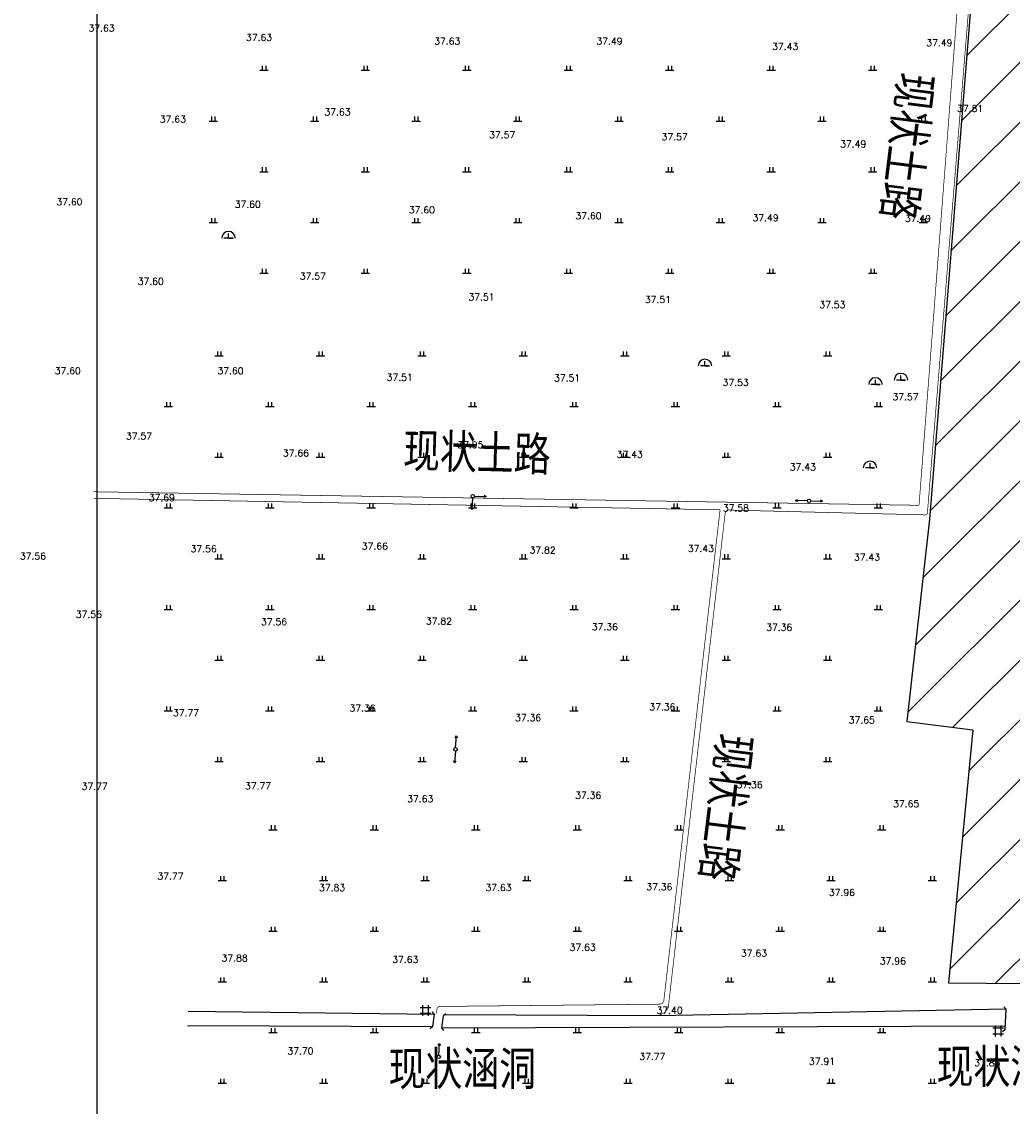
# Model space of a CAD drawing. Extents: x 456755 to 458049, y 3845626 to 3853218.
# Tile 59 of 80: x 456755 to 457048, y 3851723 to 3852043. Entities that reach past the tile are written whole.
import ezdxf
from ezdxf.enums import TextEntityAlignment as Align

# ---------------------------------------------------------------- set-up
doc = ezdxf.new("R2010")
doc.units = 0
doc.linetypes.add('X3', pattern=[5, 4, -1])
doc.layers.get('0').update_dxf_attribs({"linetype": 'CONTINUOUS'})
for name, color, linetype in [('DLDW', 11, 'CONTINUOUS'), ('DLSS', 4, 'CONTINUOUS'), ('GCD', 1, 'CONTINUOUS'), ('GXYZ', 2, 'CONTINUOUS'), ('JMD', 6, 'CONTINUOUS'), ('SXSS', 5, 'CONTINUOUS'), ('ZBTZ', 3, 'CONTINUOUS')]:
    doc.layers.add(name, color=color, linetype=linetype)
doc.styles.get("Standard").update_dxf_attribs({"font": 'rs.shx', "bigfont": 'hztxt.shx'})
doc.styles.add('仿宋体', font='仿宋_GB2312.ttf', dxfattribs={"width": 0.8})
doc.linetypes.add('8352', pattern='A,1.5,[145,AAA.SHX,S=1,R=0,X=0,Y=1],1.5,-1,3,-1', length=8)

# ---------------------------------------------------------------- blocks, each defined once
blk = doc.blocks.new('gc170')
at = {"linetype": 'Continuous'}
blk.add_circle((0, 0), 0.5, dxfattribs=at)
blk = doc.blocks.new('gc013b')
at = {"linetype": 'Continuous'}
blk.add_line((0.5, 0), (4, 0), dxfattribs=at)
at = {"linetype": 'Continuous', "flags": 128}
blk.add_lwpolyline([(3.39, 0.35), (4, 0), (3.39, -0.35)], dxfattribs=at)
blk = doc.blocks.new('gc110')
at = {"linetype": 'Continuous'}
for points in [[(0, 0), (1.35, 0), (-1.35, 0)], [(0, 0), (0, 1.4)]]:
    blk.add_lwpolyline(points, dxfattribs=at)
blk.add_arc((0, 0), 2, 0, 180, dxfattribs=at)
blk = doc.blocks.new('gc146')
for points in [[(1.6, 0.82), (-1.6, 0.82)], [(-0.8, -1.58), (-0.8, 1.62)], [(0.8, 1.62), (0.8, -1.58)], [(-1.6, -0.78), (1.6, -0.78)]]:
    blk.add_lwpolyline(points)
blk = doc.blocks.new('gc119')
for p, q in [((-1.25, 0), (1.25, 0)), ((-0.5, 1.3), (-0.5, 0)), ((0.5, 1.3), (0.5, 0))]:
    blk.add_line(p, q)

msp = doc.modelspace()

# ---------------------------------------------------------------- hatches: boundary and pattern name
at = {"layer": 'JMD', "linetype": 'Continuous'}
h = msp.add_hatch(dxfattribs=at)
h.set_pattern_fill('ANSI31', color=256, scale=100, style=0)
h.set_pattern_definition([(45, (7582.652, -7546.909), (-8.838834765, 8.838834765), [])])
h.paths.add_polyline_path([(457263.63, 3852224.66), (457268.76, 3852272.94), (457058.64, 3852287.61), (457035.8, 3852052.1), (457023.26, 3851896.19), (457016.64, 3851836.43), (457036.11, 3851833.95), (457028.88, 3851759.1), (457307.7, 3851756.63), (457313.82, 3851892.34), (457331.04, 3851892.28), (457343.51, 3851900.89), (457548.29, 3851899.91), (457549.35, 3851946.72), (457615.52, 3851947.73), (457633.17, 3852139.09), (457501.44, 3852152.17), (457503.81, 3852176.12)])
h.paths.add_polyline_path([(457270.23, 3851788.36), (457285.97, 3851788.36), (457285.97, 3851781.12), (457270.23, 3851781.12)], flags=24)
h.paths.add_polyline_path([(457057.06, 3851790.09), (457072.79, 3851790.09), (457072.79, 3851782.85), (457057.06, 3851782.85)], flags=24)
h.paths.add_polyline_path([(457167.11, 3851891.43), (457182.85, 3851891.43), (457182.85, 3851884.19), (457167.11, 3851884.19)], flags=24)
h.paths.add_polyline_path([(457579.7, 3851995.53), (457595.43, 3851995.53), (457595.43, 3851988.29), (457579.7, 3851988.29)], flags=24)
h.paths.add_polyline_path([(457496.51, 3851926.24), (457512.24, 3851926.24), (457512.24, 3851919), (457496.51, 3851919)], flags=24)
h.paths.add_polyline_path([(457300.67, 3851959.15), (457316.4, 3851959.15), (457316.4, 3851951.91), (457300.67, 3851951.91)], flags=24)
h.paths.add_polyline_path([(457059.76, 3851979.07), (457075.5, 3851979.07), (457075.5, 3851971.83), (457059.76, 3851971.83)], flags=24)
h.paths.add_polyline_path([(457167.22, 3852107.26), (457182.95, 3852107.26), (457182.95, 3852100.02), (457167.22, 3852100.02)], flags=24)
h.paths.add_polyline_path([(457429.78, 3852064.82), (457445.52, 3852064.82), (457445.52, 3852057.58), (457429.78, 3852057.58)], flags=24)
h.paths.add_polyline_path([(457551.37, 3852118.84), (457567.1, 3852118.84), (457567.1, 3852111.59), (457551.37, 3852111.59)], flags=24)
h.paths.add_polyline_path([(457323.66, 3852176.34), (457339.39, 3852176.34), (457339.39, 3852169.09), (457323.66, 3852169.09)], flags=24)
h.paths.add_polyline_path([(457123.16, 3852244.04), (457138.89, 3852244.04), (457138.89, 3852236.8), (457123.16, 3852236.8)], flags=24)

# ---------------------------------------------------------------- linework, layer by layer
at = {"linetype": 'Continuous', "elevation": 75.5}
msp.add_lwpolyline([(456777.03, 3851538.06), (457965.03, 3851538.06), (457965.03, 3853218.06), (456777.03, 3853218.06)], close=True, dxfattribs=at)
at = {"layer": 'DLSS', "linetype": 'Continuous'}
for p, q in [((457045.94, 3851751.3), (457045.27, 3851752.05)), ((456876.9, 3851749.7), (456876.29, 3851750.49)), ((456879.44, 3851749.38), (456880.23, 3851749.99)), ((456876.45, 3851746.16), (456875.66, 3851745.55)), ((456878.99, 3851745.84), (456879.6, 3851745.05)), ((457045.65, 3851745.26), (457044.91, 3851744.58))]:
    msp.add_line(p, q, dxfattribs=at)
at = {"layer": 'DLSS', "linetype": 'X3', "const_width": 0.2}
for points in [[(456963.5, 3851898.94), (457022.08, 3851897.5), (457022.62, 3851897.8), (457022.74, 3851898.81), (457035.27, 3852051.98)], [(456776.15, 3851902.39), (456961.36, 3851899)], [(456943.17, 3851749.38), (456945.05, 3851750.38), (456945.5, 3851750.99), (456946.05, 3851751.88), (456962.87, 3851898.03), (456963.17, 3851898.62), (456963.5, 3851898.94)]]:
    msp.add_lwpolyline(points, dxfattribs=at)
at = {"layer": 'DLSS', "linetype": 'Continuous', "const_width": 0.2}
for points in [[(457020.2, 3851900.33), (457031.91, 3852052.29)], [(456775.96, 3851904.34), (457020.2, 3851900.33)], [(456877.43, 3851750.02), (456877.65, 3851751.48), (456877.87, 3851751.82), (456878.27, 3851752.12), (456943.7, 3851752.8), (456944.26, 3851753), (456944.71, 3851753.65), (456961.36, 3851899)]]:
    msp.add_lwpolyline(points, dxfattribs=at)
at = {"layer": 'DLSS', "linetype": 'Continuous'}
for points in [[(457045.65, 3851745.26), (457045.94, 3851751.3)], [(456876.45, 3851746.16), (456876.9, 3851749.7)], [(456879.44, 3851749.38), (456878.99, 3851745.84)]]:
    msp.add_lwpolyline(points, dxfattribs=at)
at = {"layer": 'JMD', "linetype": 'Continuous', "flags": 128}
msp.add_lwpolyline([(457036.11, 3851833.95), (457028.88, 3851759.1), (457028.88, 3851759.1), (457307.7, 3851756.63), (457313.82, 3851892.34), (457331.04, 3851892.28), (457343.51, 3851900.89), (457548.29, 3851899.91), (457549.35, 3851946.72), (457615.52, 3851947.73), (457633.17, 3852139.09), (457501.44, 3852152.17), (457503.81, 3852176.12), (457263.63, 3852224.66), (457268.76, 3852272.94), (457058.64, 3852287.61), (457035.8, 3852052.1), (457023.26, 3851896.19), (457016.64, 3851836.43)], close=True, dxfattribs=at)
at = {"layer": 'SXSS', "linetype": '8352'}
for points in [[(457045.94, 3851751.3), (457045.94, 3851751.3), (456943.17, 3851749.38), (456879.97, 3851749.61)], [(456876.9, 3851749.7), (456804.05, 3851750.6)], [(456803.82, 3851746.52), (456876.45, 3851746.16)], [(456878.99, 3851745.84), (457045.7, 3851746.41)]]:
    msp.add_lwpolyline(points, dxfattribs=at)

# ---------------------------------------------------------------- block references
at = {"layer": 'DLDW', "linetype": 'Continuous'}
for p in [(456815.99, 3851979.34), (456956.88, 3851941.56), (457007.32, 3851936.07), (457014.86, 3851937.36), (457005.73, 3851911.39)]:
    msp.add_blockref('gc110', p, dxfattribs=at)
at = {"layer": 'GXYZ', "linetype": 'Continuous'}
for p, rotation in [((456888.21, 3851903.04), 266.1134584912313), ((456888.21, 3851903.04), 359.2040845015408), ((456987.69, 3851901.66), 179.2040845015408), ((456987.69, 3851901.66), 359.2040845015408), ((456883.12, 3851828.16), 86.11345849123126), ((456883.12, 3851828.16), 266.1134584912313), ((456878.16, 3851737.19), 86.76151722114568)]:
    msp.add_blockref('gc013b', p, dxfattribs=dict(at, rotation=rotation))
for p in [(456888.21, 3851903.04), (456987.69, 3851901.66), (456883.12, 3851828.16), (456878.16, 3851737.19)]:
    msp.add_blockref('gc170', p, dxfattribs=at)
at = {"layer": 'SXSS', "linetype": 'Continuous'}
for p in [(456874.23, 3851750.89), (457043.61, 3851744.85)]:
    msp.add_blockref('gc146', p, dxfattribs=at)
at = {"layer": 'ZBTZ', "linetype": 'Continuous'}
for p in [(456826.48, 3852028.99), (456856.48, 3852028.99), (456886.48, 3852028.99), (456916.48, 3852028.99), (456946.48, 3852028.99), (456976.48, 3852028.99), (457006.48, 3852028.99), (456811.48, 3852013.99), (456841.48, 3852013.99), (456871.48, 3852013.99), (456901.48, 3852013.99), (456931.48, 3852013.99), (456961.48, 3852013.99), (456991.48, 3852013.99), (457021.48, 3852013.99), (456826.48, 3851998.99), (456856.48, 3851998.99), (456886.48, 3851998.99), (456916.48, 3851998.99), (456946.48, 3851998.99), (456976.48, 3851998.99), (457006.48, 3851998.99), (456811.48, 3851983.99), (456841.48, 3851983.99), (456871.48, 3851983.99), (456901.48, 3851983.99), (456931.48, 3851983.99), (456961.48, 3851983.99), (456991.48, 3851983.99), (457021.48, 3851983.99), (456826.48, 3851968.99), (456856.48, 3851968.99), (456886.48, 3851968.99), (456916.48, 3851968.99), (456946.48, 3851968.99), (456976.48, 3851968.99), (457006.48, 3851968.99), (456813.19, 3851944.54), (456843.19, 3851944.54), (456873.19, 3851944.54), (456903.19, 3851944.54), (456933.19, 3851944.54), (456963.19, 3851944.54), (456993.19, 3851944.54), (456798.19, 3851929.54), (456828.19, 3851929.54), (456858.19, 3851929.54), (456888.19, 3851929.54), (456918.19, 3851929.54), (456948.19, 3851929.54), (456978.19, 3851929.54), (457008.19, 3851929.54), (456813.19, 3851914.54), (456843.19, 3851914.54), (456873.19, 3851914.54), (456903.19, 3851914.54), (456933.19, 3851914.54), (456963.19, 3851914.54), (456993.19, 3851914.54), (456798.19, 3851899.54), (456828.19, 3851899.54), (456858.19, 3851899.54), (456888.19, 3851899.54), (456918.19, 3851899.54), (456948.19, 3851899.54), (456978.19, 3851899.54), (457008.19, 3851899.54), (456813.19, 3851884.54), (456843.19, 3851884.54), (456873.19, 3851884.54), (456903.19, 3851884.54), (456933.19, 3851884.54), (456963.19, 3851884.54), (456993.19, 3851884.54), (456798.19, 3851869.54), (456828.19, 3851869.54), (456858.19, 3851869.54), (456888.19, 3851869.54), (456918.19, 3851869.54), (456948.19, 3851869.54), (456978.19, 3851869.54), (457008.19, 3851869.54), (456813.19, 3851854.54), (456843.19, 3851854.54), (456873.19, 3851854.54), (456903.19, 3851854.54), (456933.19, 3851854.54), (456963.19, 3851854.54), (456993.19, 3851854.54), (456798.19, 3851839.54), (456828.19, 3851839.54), (456858.19, 3851839.54), (456888.19, 3851839.54), (456918.19, 3851839.54), (456948.19, 3851839.54), (456978.19, 3851839.54), (457008.19, 3851839.54), (456813.19, 3851824.54), (456843.19, 3851824.54), (456873.19, 3851824.54), (456903.19, 3851824.54), (456933.19, 3851824.54), (456963.19, 3851824.54), (456993.19, 3851824.54), (456829.14, 3851804.39), (456859.14, 3851804.39), (456889.14, 3851804.39), (456919.14, 3851804.39), (456949.14, 3851804.39), (456979.14, 3851804.39), (457009.14, 3851804.39), (456814.14, 3851789.39), (456844.14, 3851789.39), (456874.14, 3851789.39), (456904.14, 3851789.39), (456934.14, 3851789.39), (456964.14, 3851789.39), (456994.14, 3851789.39), (457024.14, 3851789.39), (456829.14, 3851774.39), (456859.14, 3851774.39), (456889.14, 3851774.39), (456919.14, 3851774.39), (456949.14, 3851774.39), (456979.14, 3851774.39), (457009.14, 3851774.39), (456814.14, 3851759.39), (456844.14, 3851759.39), (456874.14, 3851759.39), (456904.14, 3851759.39), (456934.14, 3851759.39), (456964.14, 3851759.39), (456994.14, 3851759.39), (457024.14, 3851759.39), (456829.14, 3851744.39), (456859.14, 3851744.39), (456889.14, 3851744.39), (456919.14, 3851744.39), (456949.14, 3851744.39), (456979.14, 3851744.39), (457009.14, 3851744.39), (456814.14, 3851729.39), (456844.14, 3851729.39), (456874.14, 3851729.39), (456904.14, 3851729.39), (456934.14, 3851729.39), (456964.14, 3851729.39), (456994.14, 3851729.39), (457024.14, 3851729.39)]:
    msp.add_blockref('gc119', p, dxfattribs=at)

# ---------------------------------------------------------------- texts
at = {"layer": 'DLSS', "linetype": 'X3', "style": '仿宋体', "width": 0.8}
for rotation, p in [(262.8783, (457014.55, 3852028.69, 37.49)), (358.3921, (456867.52, 3851911.64)), (262.8783, (456960.98, 3851833.24))]:
    msp.add_text('现状土路', height=10, rotation=rotation, dxfattribs=at).set_placement(p)
at = {"layer": 'DLSS', "color": 1, "linetype": 'X3', "style": '仿宋体', "width": 0.8}
for p in [(456863.31, 3851728.77), (457025.39, 3851729.39)]:
    msp.add_text('现状涵洞', height=10, dxfattribs=at).set_placement(p)
at = {"layer": 'GCD', "linetype": 'Continuous'}
for s, p in [('37.63', (456778.44, 3852041.44, 37.63)), ('37.63', (456825.02, 3852038.69, 37.63)), ('37.63', (456880.68, 3852037.58, 37.63)), ('37.49', (456928.66, 3852037.58, 37.49)), ('37.43', (456980.62, 3852036.01, 37.43)), ('37.49', (457026.22, 3852037.12, 37.49)), ('37.63', (456848.22, 3852016.65, 37.63)), ('37.81', (457035.31, 3852017.69, 37.81)), ('37.63', (456799.53, 3852014.51, 37.63)), ('37.57', (456896.93, 3852009.89, 37.57)), ('37.57', (456947.94, 3852009.31, 37.57)), ('37.49', (457000.72, 3852007.18, 37.49)), ('37.60', (456768.94, 3851990.08, 37.6)), ('37.60', (456821.68, 3851989.36, 37.6)), ('37.60', (456873.17, 3851987.69, 37.6)), ('37.60', (456922.44, 3851985.95, 37.6)), ('37.49', (456974.83, 3851985.37, 37.49)), ('37.49', (457019.88, 3851985.16, 37.49)), ('37.57', (456840.93, 3851968.1, 37.57)), ('37.60', (456792.99, 3851966.57, 37.6)), ('37.51', (456890.81, 3851961.93, 37.51)), ('37.51', (456942.99, 3851961.17, 37.51)), ('37.53', (456994.57, 3851959.68, 37.53)), ('37.60', (456768.45, 3851940.12, 37.6)), ('37.60', (456816.56, 3851940.12, 37.6)), ('37.51', (456866.62, 3851938.18, 37.51)), ('37.51', (456916.12, 3851937.99, 37.51)), ('37.53', (456965.98, 3851936.65, 37.53)), ('37.57', (457016.21, 3851932.41, 37.57)), ('37.57', (456789.51, 3851920.81, 37.57)), ('37.95', (456887.51, 3851918.25, 37.95)), ('37.66', (456835.92, 3851915.77, 37.66)), ('37.43', (456934.64, 3851915.38, 37.43)), ('37.43', (456985.84, 3851911.67, 37.43)), ('37.69', (456796.26, 3851902.6, 37.69)), ('37.58', (456966.04, 3851899.55, 37.58)), ('37.66', (456859.27, 3851888.23, 37.66)), ('37.56', (456758.15, 3851885.3, 37.56)), ('37.56', (456808.63, 3851887.46, 37.56)), ('37.82', (456908.88, 3851887.08, 37.82)), ('37.43', (456955.7, 3851887.54, 37.43)), ('37.43', (457004.82, 3851884.97, 37.43)), ('37.56', (456774.69, 3851868.08, 37.56)), ('37.56', (456829.45, 3851865.88, 37.56)), ('37.82', (456878.22, 3851866.08, 37.82)), ('37.36', (456927.29, 3851864.37, 37.36)), ('37.36', (456978.86, 3851864.24, 37.36)), ('37.36', (456855.63, 3851840.32, 37.36)), ('37.36', (456944.3, 3851840.7, 37.36)), ('37.77', (456803.42, 3851838.97, 37.77)), ('37.36', (456904.59, 3851837.54, 37.36)), ('37.65', (457003.27, 3851836.85, 37.65)), ('37.77', (456776.4, 3851817.23, 37.77)), ('37.77', (456824.71, 3851817.34, 37.77)), ('37.36', (456970.1, 3851817.69, 37.36)), ('37.36', (456922.35, 3851814.56, 37.36)), ('37.63', (456872.7, 3851813.52, 37.63)), ('37.65', (457016.39, 3851812.06, 37.65)), ('37.77', (456798.83, 3851790.64, 37.77)), ('37.83', (456846.62, 3851787.26, 37.83)), ('37.63', (456895.84, 3851787.27, 37.63)), ('37.36', (456943.41, 3851787.48, 37.36)), ('37.96', (456997.41, 3851785.81, 37.96)), ('37.63', (456920.73, 3851769.61, 37.63)), ('37.88', (456817.8, 3851766.42, 37.88)), ('37.63', (456868.26, 3851766, 37.63)), ('37.63', (456971.39, 3851767.85, 37.63)), ('37.96', (457012.46, 3851765.55, 37.96)), ('37.40', (456946.44, 3851750.98, 37.4)), ('37.70', (456837.26, 3851738.95, 37.7)), ('37.77', (456941.33, 3851737.32, 37.77)), ('37.91', (456991.51, 3851735.9, 37.91)), ('37.83', (457040.4, 3851735.44, 37.83))]:
    msp.add_text(s, height=2, dxfattribs=at).set_placement(p, align=Align.MIDDLE)

doc.saveas('drawing.dxf')
